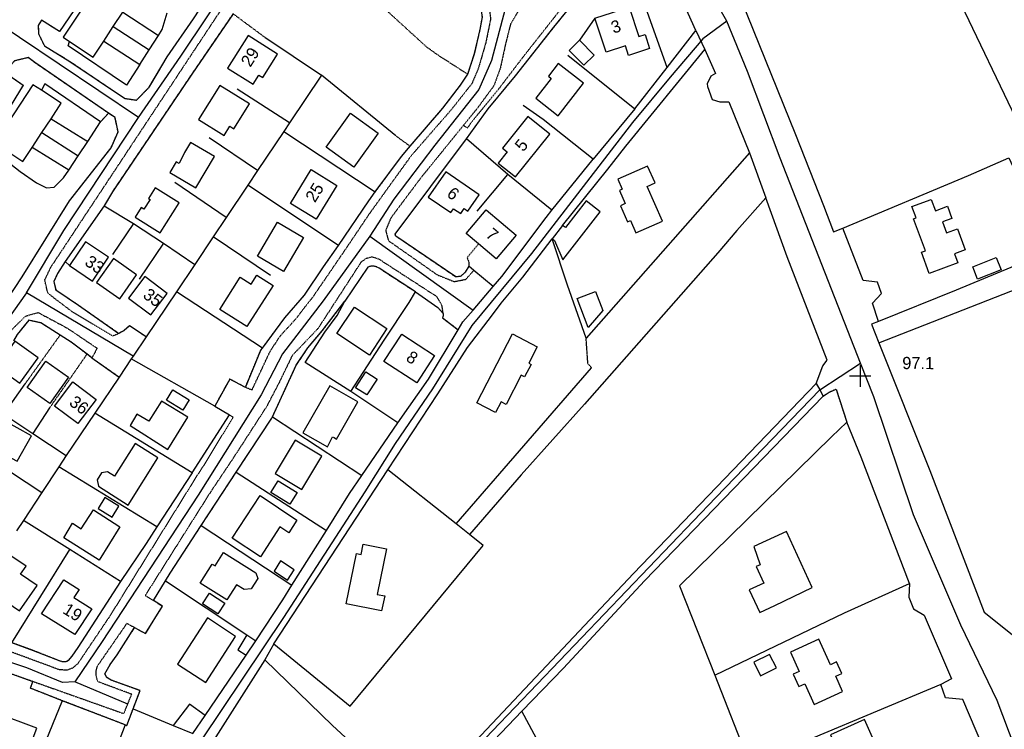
# Model space of a CAD drawing. Header units: metres. Extents: x 611948 to 1225781, y 656699 to 1316021.
# Tile 23 of 169: x 612748 to 613050, y 657316 to 657534. Entities that reach past the tile are written whole.
import ezdxf

# ---------------------------------------------------------------- set-up
doc = ezdxf.new("R2010")
doc.units = ezdxf.units.M
doc.linetypes.add('4696-C$0$PECK', pattern=[0.2, 0.1, -0.1])
for name, color, linetype in [('4696-C$0$BLD_OTL_S', 253, 'Continuous'), ('4696-C$0$GEN_LIN_D', 253, 'Continuous'), ('4696-C$0$GEN_PCK_D', 253, '4696-C$0$PECK'), ('4696-C$0$HT_CTRL', 253, 'Continuous'), ('4696-C$0$ROADS', 253, 'Continuous'), ('4696-C$0$ROADS_CTR', 253, 'Continuous')]:
    doc.layers.add(name, color=color, linetype=linetype)
doc.styles.add('4696-C$0$STANDARD', font='txt')

# ---------------------------------------------------------------- blocks, each defined once
blk = doc.blocks.new('4696-C$0$35', base_point=(150.27109, 306.896499))
for p, q in [((150.27109, 308.539432), (150.27109, 305.253567)), ((151.914023, 306.896499), (148.62816, 306.896499))]:
    blk.add_line(p, q)
blk = doc.blocks.new('4696-C')
at = {"layer": '4696-C$0$BLD_OTL_S', "flags": 128}
for points in [[(612775.39, 657545.063), (612772.952, 657546.677), (612761.076, 657528.758), (612762.998, 657527.484)], [(612924.561, 657534.589), (612935.021, 657538.041), (612938.016, 657528.968), (612939.931, 657529.601), (612941.357, 657525.28), (612934.893, 657523.147), (612933.928, 657526.074), (612928.015, 657524.122), (612924.561, 657534.589)], [(612776.487, 657532.034), (612779.406, 657536.441)], [(612773.53, 657527.569), (612776.487, 657532.034)], [(612822.41, 657516.39), (612826.944, 657523.556), (612817.935, 657529.257), (612811.607, 657519.255), (612819.481, 657514.275), (612821.273, 657517.109), (612822.41, 657516.39)], [(612762.998, 657527.484), (612770.277, 657522.66), (612773.53, 657527.569)], [(612919.746, 657527.799), (612924.267, 657523.285), (612921.124, 657520.138), (612916.603, 657524.652), (612919.746, 657527.799)], [(612906.337, 657510.014), (612913.257, 657504.609), (612921.061, 657514.577), (612913.286, 657520.659), (612910.238, 657516.758), (612911.085, 657516.097), (612906.337, 657510.014)], [(612754.376, 657512.425), (612751.756, 657514.148), (612739.981, 657496.244), (612748.686, 657490.519), (612751.553, 657494.878)], [(612813.554, 657500.629), (612818.33, 657508.29), (612809.24, 657513.957), (612802.66, 657503.402), (612810.538, 657498.491), (612812.342, 657501.384), (612813.554, 657500.629)], [(612757.348, 657503.689), (612760.461, 657508.423), (612754.376, 657512.425)], [(612841.96, 657494.915), (612849.452, 657505.352), (612857.944, 657499.257), (612850.452, 657488.819), (612841.96, 657494.915)], [(612900.075, 657485.803), (612910.663, 657498.948), (612903.932, 657504.36), (612896.12, 657494.656), (612897.596, 657493.468), (612894.826, 657490.026), (612900.075, 657485.803)], [(612754.555, 657499.442), (612757.348, 657503.689)], [(612751.553, 657494.878), (612754.555, 657499.442)], [(612793.909, 657487.187), (612801.897, 657482.471), (612807.547, 657492.042), (612800.187, 657496.387), (612798.373, 657493.315), (612796.761, 657489.929), (612795.847, 657490.469), (612793.909, 657487.187)], [(612830.981, 657477.632), (612837.352, 657488.024), (612845.239, 657483.189), (612838.868, 657472.797), (612830.981, 657477.632)], [(612888.964, 657480.286), (612878.724, 657487.385), (612873.323, 657479.602), (612880.225, 657474.817), (612881.058, 657476.024), (612883.284, 657474.492), (612884.357, 657476.044), (612885.492, 657475.266), (612888.964, 657480.286)], [(612937.15, 657468.582), (612945.325, 657472.228), (612940.588, 657482.813), (612943.062, 657483.923), (612940.733, 657489.137), (612931.614, 657485.064), (612932.955, 657482.068), (612932.054, 657481.657), (612933.874, 657477.608), (612932.353, 657476.924), (612934.559, 657471.973), (612935.464, 657472.372), (612937.15, 657468.582)], [(612783.237, 657473.441), (612790.928, 657468.593), (612796.732, 657477.8), (612789.394, 657482.427), (612787.311, 657479.122), (612787.771, 657478.831), (612785.894, 657475.853), (612785.081, 657476.365), (612783.237, 657473.441)], [(612911.436, 657466.798), (612912.148, 657466.248), (612914.701, 657460.333), (612926.112, 657475.099), (612921.819, 657478.417), (612915.474, 657470.207), (612914.596, 657470.886)], [(613031.403, 657471.981), (613032.649, 657468.621), (613035.953, 657469.846), (613038.361, 657463.35), (613035.058, 657462.126), (613036.077, 657459.376), (613027.329, 657456.123), (613024.927, 657462.615), (613026.134, 657463.064), (613022.487, 657472.899), (613023.284, 657473.195), (613021.995, 657476.666), (613027.937, 657478.872), (613029.226, 657475.401), (613032.892, 657476.761), (613034.27, 657473.044), (613031.403, 657471.981)], [(612888.771, 657465.192), (612884.959, 657468.409), (612891.091, 657475.658), (612900.28, 657467.897), (612894.163, 657460.641), (612888.771, 657465.192)], [(612820.807, 657461.459), (612826.99, 657471.869), (612834.943, 657467.146), (612828.76, 657456.735), (612820.807, 657461.459)], [(612914.596, 657470.886), (612911.436, 657466.798)], [(612763.04, 657458.581), (612770.141, 657453.721), (612775.063, 657461.061), (612767.918, 657465.852), (612763.04, 657458.581)], [(612778.461, 657448.295), (612783.668, 657455.719), (612776.507, 657460.742), (612771.299, 657453.319), (612778.461, 657448.295)], [(613049.413, 657457.21), (613042.174, 657454.341), (613040.682, 657458.104), (613047.922, 657460.973), (613049.413, 657457.21)], [(612788.036, 657443.35), (612793.008, 657449.984), (612786.131, 657455.138), (612781.158, 657448.506), (612788.036, 657443.35)], [(612809.238, 657445.006), (612815.509, 657454.933), (612818.878, 657452.806), (612820.616, 657455.557), (612825.58, 657452.422), (612817.57, 657439.742), (612809.238, 657445.006)], [(612922.425, 657439.504), (612919.073, 657448.419), (612924.762, 657450.558), (612926.97, 657444.686), (612922.425, 657439.504)], [(612855.22, 657431.019), (612845.243, 657437.656), (612850.629, 657445.751), (612860.613, 657439.124), (612855.22, 657431.019)], [(612746.201, 657435.231), (612740.652, 657427.4), (612747.796, 657422.337), (612753.346, 657430.168), (612746.201, 657435.231)], [(612869.77, 657422.446), (612859.698, 657429.009), (612865.164, 657437.403), (612875.248, 657430.831), (612869.77, 657422.446)], [(612895.689, 657416.646), (612893.984, 657413.364), (612888.222, 657416.355), (612899.246, 657437.497), (612906.816, 657433.55), (612904.191, 657428.517), (612904.921, 657428.136), (612902.908, 657424.281), (612901.903, 657424.802), (612897.233, 657415.844), (612895.689, 657416.646)], [(612755.796, 657429.088), (612762.687, 657424.158), (612756.944, 657416.132), (612750.054, 657421.062), (612755.796, 657429.088)], [(612857.576, 657423.598), (612854.414, 657418.736), (612850.973, 657420.974), (612854.136, 657425.836), (612857.576, 657423.598)], [(612764.06, 657422.783), (612771.207, 657417.376), (612765.562, 657409.915), (612758.416, 657415.321), (612764.06, 657422.783)], [(612792.791, 657417.114), (612794.764, 657420.301), (612799.852, 657417.21), (612797.909, 657414.021), (612792.791, 657417.114)], [(612844.354, 657405.602), (612845.1, 657405.172), (612851.689, 657416.602), (612843.085, 657421.563), (612834.761, 657407.125), (612842.302, 657402.777), (612843.86, 657405.852), (612844.354, 657405.602)], [(612793.23, 657402.001), (612799.45, 657411.854), (612791.312, 657416.802), (612787.442, 657410.63), (612783.767, 657412.84), (612781.624, 657409.346), (612793.23, 657402.001)], [(612746.929, 657398.39), (612751.322, 657406.183), (612742.557, 657411.125), (612736.992, 657401.254), (612744.072, 657397.263), (612745.244, 657399.341), (612746.929, 657398.39)], [(612826.215, 657394.547), (612834.437, 657389.701), (612840.584, 657399.916), (612832.407, 657404.836), (612826.215, 657394.547)], [(612771.918, 657390.652), (612781.036, 657384.875), (612790.208, 657399.353), (612783.215, 657403.771), (612776.887, 657393.783), (612774.752, 657395.136), (612772.891, 657394.792), (612771.495, 657392.589), (612771.918, 657390.652)], [(612830.728, 657385.11), (612824.942, 657388.736), (612827.175, 657392.295), (612833.006, 657388.743), (612830.728, 657385.11)], [(612776.112, 657381.169), (612778.15, 657384.53), (612773.902, 657387.168), (612771.854, 657383.79), (612776.112, 657381.169)], [(612821.699, 657368.951), (612813.057, 657374.689), (612821.616, 657387.804), (612832.929, 657380.23), (612830.414, 657376.298), (612827.631, 657378.172), (612821.699, 657368.951)], [(612770.365, 657383.385), (612778.511, 657378.184), (612772.1, 657367.933), (612761.238, 657374.82), (612763.984, 657379.267), (612766.622, 657377.562), (612770.365, 657383.385)], [(612975.185, 657351.813), (612979.85, 657353.954), (612991.348, 657359.534), (612983.456, 657376.733), (612973.434, 657372.135), (612975.335, 657366.484), (612974.123, 657365.928), (612976.463, 657360.827), (612971.991, 657358.775), (612975.185, 657351.813)], [(612848.111, 657354.492), (612851.214, 657369.932), (612852.639, 657369.648), (612853.286, 657372.857), (612860.458, 657371.417), (612857.626, 657357.382), (612859.906, 657356.923), (612858.979, 657352.302), (612848.111, 657354.492)], [(612753.074, 657360.155), (612747.994, 657363.579), (612749.655, 657366.077), (612744.975, 657369.217), (612737.806, 657358.994), (612747.692, 657352.328), (612753.074, 657360.155)], [(612816.704, 657358.892), (612814.336, 657360.383), (612811.386, 657355.697), (612803.16, 657360.876), (612806.845, 657366.729), (612807.757, 657366.155), (612810.381, 657370.323), (612820.314, 657364.069), (612820.894, 657362.298), (612818.897, 657359.126), (612816.704, 657358.892)], [(612830.073, 657361.782), (612832.084, 657364.952), (612827.885, 657367.715), (612825.912, 657364.533), (612830.073, 657361.782)], [(612764.372, 657356.406), (612769.871, 657352.972), (612764.64, 657345.042), (612754.375, 657351.452), (612761.278, 657361.873), (612765.999, 657358.915), (612764.372, 657356.406)], [(612808.657, 657351.38), (612803.945, 657354.489), (612806.054, 657357.822), (612810.771, 657354.741), (612808.657, 657351.38)], [(612814.002, 657344.494), (612805.495, 657350.232), (612796.211, 657335.916), (612804.897, 657330.329), (612814.002, 657344.494)], [(612817.561, 657344.942), (612814.725, 657340.345), (612817.343, 657338.728)], [(612817.561, 657344.942), (612820.263, 657343.149)], [(612817.343, 657338.728), (612820.263, 657343.149)], [(612991.98, 657323.581), (613000.69, 657327.542), (612998.554, 657332.205), (613000.471, 657333.075), (612998.836, 657336.658), (612996.902, 657335.779), (612993.326, 657343.616), (612984.621, 657339.645), (612987.339, 657333.675), (612985.47, 657332.82), (612987.204, 657329.024), (612989.107, 657329.891), (612991.98, 657323.581)], [(612975.464, 657332.378), (612980.31, 657334.817), (612978.231, 657338.955), (612973.388, 657336.512), (612975.464, 657332.378)], [(612804.766, 657320.196), (612799.947, 657323.67), (612794.923, 657317.119)], [(612736.937, 657312.061), (612749.647, 657307.346), (612752.968, 657316.297), (612740.258, 657321.013), (612736.937, 657312.061)], [(612800.968, 657314.616), (612804.766, 657320.196)], [(612794.923, 657317.119), (612800.968, 657314.616)], [(613010.598, 657291.346), (613008.342, 657296.433), (613015.889, 657299.78), (613007.399, 657318.905), (612996.907, 657314.244), (613005.595, 657294.66), (613002.283, 657293.193), (613004.333, 657288.57), (613010.598, 657291.346)]]:
    blk.add_lwpolyline(points, dxfattribs=at)
at = {"layer": '4696-C$0$GEN_LIN_D', "flags": 128}
for points in [[(613011.795, 657434.8), (613075.975, 657459.904), (613058.808, 657493.617), (613032.273, 657549.021), (613017.133, 657581.196)], [(612962.847, 657554.927), (612967.558, 657545.122), (612986.221, 657498.843), (612994.835, 657477.027), (612997.842, 657468.888), (613000.725, 657470.078)], [(612946.698, 657519.475), (612935.08, 657552.295)], [(612955.542, 657530.855), (612951.393, 657540.186)], [(612779.406, 657536.441), (612790.338, 657529.324)], [(612790.338, 657529.324), (612791.468, 657531.102), (612793.075, 657536.208)], [(612776.487, 657532.034), (612787.492, 657524.849)], [(612924.561, 657534.589), (612919.746, 657527.799)], [(612787.492, 657524.849), (612790.338, 657529.324)], [(612823.06, 657528.734), (612840.466, 657517.109)], [(612946.698, 657519.475), (612955.542, 657530.855)], [(612784.671, 657520.415), (612780.57, 657513.966), (612762.569, 657526.092), (612762.998, 657527.484)], [(612773.53, 657527.569), (612784.671, 657520.415)], [(612784.671, 657520.415), (612787.492, 657524.849)], [(612914.596, 657470.886), (612928.549, 657488.2), (612934.074, 657495.266), (612958.353, 657524.959)], [(612916.202, 657523.259), (612936.8, 657506.737)], [(612958.353, 657524.959), (612961.651, 657517.581), (612960.193, 657516.741), (612959.061, 657514.464), (612959.151, 657513.556), (612960.531, 657509.621), (612962.952, 657508.87), (612965.666, 657508.882), (612972.092, 657493.232)], [(612840.466, 657517.109), (612830.657, 657502.435)], [(612863.308, 657498.465), (612840.466, 657517.109)], [(612936.8, 657506.737), (612946.698, 657519.475)], [(612772.576, 657502.687), (612755.479, 657514.373), (612754.376, 657512.425)], [(612830.657, 657502.435), (612814.593, 657512.768)], [(612923.988, 657491.274), (612908.626, 657503.437), (612902.481, 657507.707)], [(612725.737, 657420.642), (612748.445, 657455.079), (612763.051, 657478.452), (612775.794, 657494.782), (612777.954, 657499.673), (612777.011, 657504.03), (612775.035, 657505.395)], [(612772.576, 657502.687), (612775.035, 657505.395)], [(612936.8, 657506.737), (612923.988, 657491.274)], [(612757.348, 657503.689), (612768.612, 657496.698)], [(612768.612, 657496.698), (612772.576, 657502.687)], [(612768.612, 657496.698), (612772.576, 657502.687)], [(612830.657, 657502.435), (612828.873, 657499.766)], [(612754.555, 657499.442), (612765.701, 657492.3)], [(612828.873, 657499.766), (612820.854, 657487.77)], [(612828.873, 657499.766), (612857.013, 657481.173)], [(612765.701, 657492.3), (612768.612, 657496.698)], [(612765.701, 657492.3), (612768.612, 657496.698)], [(612820.854, 657487.77), (612805.967, 657497.795)], [(612863.126, 657468.19), (612885.027, 657497.492)], [(612897.724, 657486.487), (612885.027, 657497.492)], [(612762.79, 657487.902), (612751.553, 657494.878)], [(612762.79, 657487.902), (612765.701, 657492.3)], [(612762.79, 657487.902), (612765.701, 657492.3)], [(612972.092, 657493.232), (612921.828, 657436.246)], [(612972.092, 657493.232), (612977.072, 657479.312)], [(612717.274, 657478.794), (612719.257, 657477.321), (612723.623, 657475.81), (612725.724, 657477.022), (612733.216, 657488.383), (612743.531, 657490.81), (612747.876, 657487.488), (612752.867, 657483.939), (612755.952, 657482.441), (612758.327, 657482.669), (612761.202, 657485.505), (612762.79, 657487.902)], [(612717.274, 657478.794), (612719.257, 657477.321), (612723.623, 657475.81), (612725.724, 657477.022), (612733.216, 657488.383), (612743.531, 657490.81), (612747.876, 657487.488), (612752.867, 657483.939), (612755.952, 657482.441), (612758.327, 657482.669), (612761.202, 657485.505), (612762.79, 657487.902)], [(612911.333, 657475.555), (612923.988, 657491.274)], [(613000.725, 657470.078), (613039.412, 657486.205), (613051.788, 657491.611), (613065.022, 657463.135), (613035.559, 657450.978), (613011.669, 657441.343)], [(612820.854, 657487.77), (612817.849, 657483.274)], [(612888.327, 657475.26), (612897.724, 657486.487)], [(612911.333, 657475.555), (612897.724, 657486.487)], [(612811.175, 657473.291), (612795.378, 657484.05)], [(612817.849, 657483.274), (612811.175, 657473.291)], [(612845.684, 657464.683), (612817.849, 657483.274)], [(612977.072, 657479.312), (612968.171, 657469.29), (612962.32, 657462.439), (612921.292, 657415.905), (612901.877, 657394.14), (612885.971, 657375.84)], [(612992.545, 657422.306), (612994.57, 657427.669), (612995.938, 657429.418), (612983.623, 657461.212), (612977.072, 657479.312)], [(612773.646, 657476.859), (612761.741, 657459.796)], [(612773.646, 657476.859), (612782.718, 657471.504)], [(612893.304, 657452.084), (612895.942, 657455.157), (612909.516, 657473.299), (612911.333, 657475.555)], [(612782.718, 657471.504), (612776.199, 657461.9)], [(612782.718, 657471.504), (612791.87, 657465.383)], [(612811.175, 657473.291), (612807.196, 657467.34)], [(613011.669, 657441.343), (613009.847, 657446.992), (613012.635, 657449.937), (613011.443, 657453.421), (613007.035, 657453.924), (613000.725, 657470.078)], [(612791.87, 657465.383), (612784.462, 657454.372)], [(612791.87, 657465.383), (612801.527, 657458.86)], [(612807.196, 657467.34), (612801.527, 657458.86)], [(612824.842, 657455.467), (612807.196, 657467.34)], [(612860.928, 657395.738), (612876.232, 657419.051), (612885.378, 657433.381), (612893.045, 657443.383), (612895.682, 657446.938), (612902.386, 657454.976), (612911.436, 657466.798)], [(612921.828, 657436.246), (612916.148, 657452.527), (612911.436, 657466.798)], [(612761.741, 657459.796), (612763.04, 657458.581)], [(612801.527, 657458.86), (612795.886, 657450.421)], [(612795.886, 657450.421), (612786.579, 657436.579)], [(612822.307, 657433.167), (612795.886, 657450.421)], [(612849.467, 657419.749), (612859.712, 657435.581), (612867.446, 657447.13), (612869.397, 657450.404)], [(612887.074, 657444.825), (612893.304, 657452.084)], [(612849.467, 657419.749), (612835.518, 657428.75), (612841.518, 657438.031), (612845.26, 657443.218), (612847.702, 657447.598)], [(612882.508, 657438.774), (612883.969, 657441.208), (612887.074, 657444.825)], [(613011.669, 657441.343), (613009.528, 657440.48), (613011.795, 657434.8)], [(612863.909, 657410.21), (612873.389, 657423.582), (612882.508, 657438.774)], [(612786.579, 657436.579), (612782.6, 657430.661)], [(613011.795, 657434.8), (613027.473, 657395.524), (613044.185, 657351.913), (613056.924, 657341.802)], [(612782.031, 657429.814), (612778.289, 657424.25)], [(612782.6, 657430.661), (612782.031, 657429.814)], [(612807.672, 657415.293), (612782.031, 657429.814)], [(612881.928, 657379.052), (612923.524, 657427.072)], [(612778.289, 657424.25), (612770.836, 657413.165)], [(612742.869, 657412.806), (612749.393, 657422.154)], [(612863.909, 657410.21), (612849.467, 657419.749)], [(612869.441, 657292.812), (612936.383, 657363.783), (612992.545, 657422.306)], [(612992.545, 657422.306), (612993.652, 657420.265)], [(612993.652, 657420.265), (612994.684, 657418.364)], [(612994.684, 657418.364), (612939.778, 657361.579), (612914.848, 657334.758), (612902.102, 657321.437)], [(612756.927, 657414.754), (612751.764, 657406.912)], [(612807.672, 657415.293), (612812.158, 657412.589)], [(612742.869, 657412.806), (612751.764, 657406.912)], [(612770.836, 657413.165), (612762.04, 657400.08)], [(612800.711, 657394.738), (612770.836, 657413.165)], [(612800.711, 657394.738), (612812.158, 657412.589)], [(612825.417, 657412.029), (612852.867, 657393.961)], [(612852.867, 657393.961), (612863.909, 657410.21)], [(613001.964, 657410.384), (612997.242, 657405.851), (612950.564, 657360.079), (612961.389, 657332.57)], [(613021.255, 657360.72), (613006.405, 657399.6), (613001.964, 657410.384)], [(612751.764, 657406.912), (612762.04, 657400.08)], [(612762.04, 657400.08), (612759.778, 657396.665)], [(612740.011, 657398.253), (612754.534, 657388.749)], [(612759.778, 657396.665), (612754.534, 657388.749)], [(612789.859, 657378.153), (612759.778, 657396.665)], [(612825.881, 657342.177), (612860.928, 657395.738)], [(612881.928, 657379.052), (612860.928, 657395.738)], [(612800.711, 657394.738), (612789.859, 657378.153)], [(612814.293, 657395.019), (612841.988, 657377.089)], [(612841.988, 657377.089), (612849.132, 657388.464), (612852.867, 657393.961)], [(612754.534, 657388.749), (612748.839, 657380.154)], [(612748.839, 657380.154), (612746.698, 657376.922)], [(612763.113, 657371.192), (612748.839, 657380.154)], [(612789.859, 657378.153), (612786.555, 657373.048), (612778.74, 657361.381)], [(612803.483, 657378.542), (612831.404, 657360.236)], [(612885.971, 657375.84), (612881.928, 657379.052)], [(612825.881, 657342.177), (612849.339, 657323.076), (612890.231, 657372.458), (612885.971, 657375.84)], [(612831.404, 657360.236), (612841.988, 657377.089)], [(612745.325, 657342.533), (612763.113, 657371.192)], [(612778.74, 657361.381), (612763.113, 657371.192)], [(612778.74, 657361.381), (612765.541, 657341.108), (612763.719, 657338.408), (612762.664, 657337.099)], [(612792.518, 657361.564), (612817.561, 657344.942)], [(612820.263, 657343.149), (612828.597, 657355.767), (612831.404, 657360.236)], [(612961.389, 657332.57), (613001.233, 657351.771), (613021.255, 657360.72)], [(613021.255, 657360.72), (613021.076, 657356.594), (613022.467, 657352.917), (613025.741, 657350.966), (613034.198, 657331.482), (613030.888, 657329.73)], [(612825.881, 657342.177), (612823.119, 657337.308)], [(612804.766, 657320.196), (612817.343, 657338.728)], [(612823.119, 657337.308), (612791.689, 657287.983), (612783.347, 657275.879)], [(612823.119, 657337.308), (612843.913, 657317.11), (612855.709, 657306.136), (612869.441, 657292.812)], [(612961.389, 657332.57), (612972.186, 657305.135)], [(613030.888, 657329.73), (612972.186, 657305.135)], [(613045.87, 657305.829), (613037.661, 657325.045), (613032.257, 657325.538), (613030.888, 657329.73)], [(612760.774, 657324.714), (612747.913, 657293.285), (612746.708, 657290.119)], [(612782.593, 657322.224), (612794.923, 657317.119)], [(612902.102, 657321.437), (612878.603, 657296.876)], [(612966.078, 657200.582), (612925.016, 657278.627), (612902.102, 657321.437)], [(612780.164, 657317.272), (612766.892, 657282.609)]]:
    blk.add_lwpolyline(points, dxfattribs=at)
at = {"layer": '4696-C$0$GEN_PCK_D', "flags": 128}
for points in [[(612735.394, 657536.872), (612737.72, 657540.576), (612741.633, 657537.923), (612742.535, 657539.532), (612742.116, 657541.373), (612737.986, 657543.912), (612746.681, 657557.493), (612751.18, 657554.777), (612755.368, 657560.879), (612766.743, 657552.654), (612764.667, 657550.126), (612763.018, 657548.264), (612768.977, 657543.855), (612759.967, 657530.47), (612754.445, 657534.027), (612753.414, 657532.397), (612753.518, 657529.817), (612755.291, 657526.062), (612763.178, 657521.305), (612779.956, 657509.962), (612783.591, 657509.408), (612787.544, 657513.362), (612793.005, 657522.69), (612801.114, 657534.393), (612815.364, 657556.278), (612820.174, 657563.215), (612824.635, 657567.472), (612825.456, 657569.519), (612825.359, 657570.762), (612823.308, 657572.963)], [(612822.157, 657554.816), (612824.666, 657558.286), (612830.185, 657563.643), (612836.731, 657566.933), (612844.131, 657568.573), (612849.335, 657568.305), (612853.776, 657567.693), (612858.286, 657565.361), (612864.565, 657560.464), (612873.997, 657552.423), (612878.177, 657549.152), (612883.273, 657544.892), (612890.703, 657541.041), (612891.878, 657538.904), (612892.476, 657534.375), (612890.968, 657526.989), (612888.699, 657519.148), (612886.701, 657514.461), (612880.228, 657506.286), (612868.009, 657492.255), (612855.202, 657474.478), (612847.402, 657462.874), (612837.712, 657448.707), (612835.226, 657445.602), (612832.673, 657442.205), (612827.704, 657436.785), (612824.661, 657432.17), (612819.047, 657420.258), (612817.091, 657421.064)], [(612885.438, 657517.367), (612887.57, 657523.721), (612889.243, 657531.093), (612889.94, 657534.877), (612889.719, 657536.886), (612888.512, 657538.84), (612885.183, 657540.608), (612879.383, 657544.398), (612876.856, 657546.4), (612868.653, 657553.366), (612862.168, 657558.461), (612858.28, 657561.774), (612854.554, 657564.285), (612850.376, 657565.505), (612845.648, 657565.819), (612840.901, 657565.144), (612836.05, 657563.241), (612830.241, 657559.672), (612826.974, 657556.279), (612826.441, 657555.618)], [(612885.438, 657517.367), (612876.534, 657523.076), (612872.934, 657525.629), (612861.288, 657536.257), (612857.806, 657538.75), (612853.871, 657541.071), (612846.149, 657545.019), (612838.434, 657548.406), (612835.086, 657550.219), (612826.441, 657555.618)], [(612885.027, 657497.492), (612891.681, 657506.751), (612900.075, 657516.848), (612911.946, 657531.861), (612918.189, 657539.575), (612925.379, 657546.592), (612932.473, 657551.87), (612934.813, 657553.034)], [(612916.165, 657541.428), (612913.561, 657536.785), (612902.371, 657522.59), (612894.617, 657512.414), (612886.709, 657502.783), (612885.3, 657500.798), (612884.128, 657501.656)], [(612916.165, 657541.428), (612914.129, 657539.608), (612911.798, 657538.978), (612900.966, 657536.833), (612898.64, 657532.964), (612897.074, 657526.749), (612895.474, 657519.341), (612893.49, 657513.849), (612888.423, 657506.945), (612884.128, 657501.656)], [(612778.203, 657437.673), (612777.632, 657437.362), (612776.269, 657436.842), (612763.79, 657444.368), (612758.257, 657448.547), (612756.342, 657450.104), (612755.425, 657454.077), (612757.238, 657457.936), (612810.362, 657538.301)], [(612775.035, 657505.395), (612752.367, 657520.937), (612750.343, 657522.491), (612746.134, 657521.478), (612743.051, 657517.979), (612748.782, 657514.006), (612741.038, 657501.413), (612735.727, 657504.48), (612731.565, 657500.008), (612720.929, 657505.867), (612723.737, 657513.26), (612718.777, 657516.131), (612726.403, 657528.191), (612730.841, 657524.852), (612733.374, 657525.43), (612730.043, 657528.351), (612735.394, 657536.872)], [(612813.315, 657535.996), (612800.614, 657517.434), (612776.218, 657481.246), (612773.646, 657476.859)], [(612813.315, 657535.996), (612823.06, 657528.734)], [(612867.731, 657495.237), (612877.8, 657506.936), (612883.231, 657514.03), (612885.438, 657517.367)], [(612710.712, 657479.689), (612717.789, 657475.007), (612712.675, 657466.692), (612709.546, 657468.516), (612707.452, 657468.64), (612705.862, 657468.061), (612704.212, 657466.435), (612701.143, 657462.16), (612692.85, 657449.114), (612698.117, 657445.756), (612691.974, 657436.387), (612686.732, 657439.449), (612674.354, 657419.141), (612670.916, 657412.155), (612669.813, 657408.416), (612669.942, 657404.184), (612670.663, 657401.786), (612672.041, 657399.52), (612692.407, 657382.638), (612697.717, 657382.518), (612701.789, 657383.051), (612725.737, 657420.642), (612748.445, 657455.079), (612763.051, 657478.452), (612775.794, 657494.782), (612777.954, 657499.673), (612777.011, 657504.03), (612775.035, 657505.395)], [(612772.576, 657502.687), (612775.035, 657505.395)], [(612884.128, 657501.656), (612871.052, 657485.55), (612861.839, 657473.222), (612860.21, 657469.366), (612861.037, 657466.197), (612876.024, 657455.716), (612881.281, 657453.6), (612884.856, 657454.29), (612887.294, 657457.044)], [(612863.308, 657498.465), (612867.731, 657495.237)], [(612857.013, 657481.173), (612865.047, 657492.089), (612867.731, 657495.237)], [(612845.684, 657464.683), (612855.035, 657478.484), (612857.013, 657481.173)], [(612885.76, 657458.309), (612884.647, 657456.458), (612883.302, 657455.223), (612881.743, 657455.033), (612863.298, 657467.588), (612863.126, 657468.19)], [(612888.771, 657465.192), (612885.229, 657460.954), (612885.812, 657459.507), (612885.76, 657458.309)], [(612822.307, 657433.167), (612829.189, 657442.469), (612835.227, 657449.447), (612841.122, 657458.143), (612845.684, 657464.683)], [(612761.741, 657459.796), (612759.359, 657456.053), (612758.215, 657453.634), (612758.775, 657451.081), (612765.783, 657446.344), (612778.203, 657437.673)], [(612877.896, 657443.836), (612877.492, 657446.436), (612875.922, 657448.959), (612858.206, 657460.448), (612856.042, 657461.188), (612854.08, 657460.627), (612852.611, 657459.528), (612839.391, 657439.141), (612831.493, 657430.865), (612827.388, 657422.386), (612823.643, 657415.214), (612813.362, 657399.315), (612806.311, 657388.786), (612786.314, 657357.093), (612788.806, 657355.503)], [(612869.397, 657450.404), (612860.852, 657455.941), (612858.217, 657457.735), (612857.332, 657458.161), (612856.692, 657458.318), (612855.661, 657458.363), (612854.742, 657458.015), (612847.702, 657447.598)], [(612887.294, 657457.044), (612885.76, 657458.309)], [(612893.304, 657452.084), (612887.294, 657457.044)], [(612869.397, 657450.404), (612876.292, 657445.584), (612877.896, 657443.836)], [(612825.417, 657412.029), (612832.74, 657427.868), (612836.3, 657433.207), (612840.74, 657438.489), (612847.702, 657447.598)], [(612654.409, 657282.499), (612661.202, 657280.486), (612658.106, 657276.712), (612654.168, 657276.839), (612648.122, 657279.105), (612630.553, 657287.651), (612627.057, 657290.588), (612626.399, 657293.449), (612630.209, 657300.129), (612640.41, 657321.206), (612642.43, 657321.884), (612646.15, 657321.607), (612651.222, 657318.627), (612657.712, 657315.106), (612663.256, 657315.229), (612667.286, 657317.026), (612671.042, 657319.768), (612680.53, 657335.03), (612711.286, 657386.257), (612726.851, 657411.223), (612745.438, 657438.956), (612749.572, 657443.024), (612753.395, 657444.084), (612762.308, 657439.31), (612771.503, 657433.113), (612769.912, 657430.118)], [(612877.896, 657443.836), (612877.936, 657443.074), (612877.686, 657442.474), (612882.508, 657438.774)], [(612760.157, 657437.156), (612754.261, 657440.879), (612750.474, 657441.724), (612746.933, 657437.3), (612745.835, 657435.339)], [(612786.579, 657436.579), (612781.517, 657440.016), (612779.824, 657438.556), (612778.203, 657437.673)], [(612749.393, 657422.154), (612760.157, 657437.156)], [(612768.415, 657431.272), (612763.56, 657435.014), (612760.157, 657437.156)], [(612923.524, 657427.072), (612922.374, 657428.373), (612921.828, 657436.246)], [(612817.091, 657421.064), (612821.8, 657432.482), (612822.307, 657433.167)], [(612756.927, 657414.754), (612768.415, 657431.272)], [(612769.912, 657430.118), (612768.415, 657431.272)], [(612769.912, 657430.118), (612778.289, 657424.25)], [(612817.091, 657421.064), (612812.262, 657423.64), (612807.672, 657415.293)], [(612994.684, 657418.364), (612996.545, 657419.574), (612998.652, 657420.517), (613001.964, 657410.384)], [(612812.158, 657412.589), (612813.314, 657411.892), (612804.078, 657396.757), (612802.169, 657393.839), (612775.438, 657350.757), (612765.558, 657336.077), (612763.999, 657334.738), (612762.246, 657334.077), (612759.884, 657334.225), (612735.561, 657343.208)], [(612814.293, 657395.019), (612825.211, 657411.583), (612825.417, 657412.029)], [(612803.483, 657378.542), (612814.293, 657395.019)], [(612792.518, 657361.564), (612793.964, 657363.972), (612803.483, 657378.542)], [(612788.806, 657355.503), (612792.518, 657361.564)], [(612783.055, 657347.201), (612786.399, 657345.338), (612791.58, 657353.734), (612788.806, 657355.503)], [(612780.925, 657323.665), (612782.146, 657326.672), (612771.7, 657330.569), (612771.164, 657332.533), (612771.269, 657333.957), (612771.601, 657335.325), (612780.701, 657348.512), (612783.055, 657347.201)], [(612782.593, 657322.224), (612784.7, 657327.806), (612775.87, 657331.021), (612774.458, 657331.83), (612773.875, 657332.99), (612775.533, 657335.808), (612777.629, 657338.841), (612783.055, 657347.201)], [(612762.664, 657337.099), (612762.202, 657336.724), (612760.971, 657336.622), (612759.908, 657336.955), (612751.984, 657340.093), (612745.325, 657342.533)], [(612735.215, 657325.804), (612735.661, 657326.778), (612736.87, 657330.502), (612738.029, 657332.682), (612739.058, 657333.735), (612740.622, 657334.61), (612751.798, 657330.647)], [(612760.774, 657324.714), (612751.021, 657328.528), (612751.798, 657330.647)], [(612751.798, 657330.647), (612779.737, 657320.741), (612780.925, 657323.665)], [(612780.164, 657317.272), (612760.774, 657324.714)], [(612780.164, 657317.272), (612780.653, 657317.081), (612782.593, 657322.224)]]:
    blk.add_lwpolyline(points, dxfattribs=at)
at = {"layer": '4696-C$0$ROADS', "flags": 128}
for points in [[(612746.681, 657557.493), (612751.18, 657554.777), (612755.368, 657560.879), (612766.743, 657552.654), (612764.667, 657550.126), (612763.018, 657548.264), (612768.977, 657543.855), (612759.967, 657530.47), (612754.445, 657534.027), (612753.414, 657532.397), (612753.518, 657529.817), (612755.291, 657526.062), (612763.178, 657521.305), (612779.956, 657509.962), (612783.591, 657509.408), (612787.544, 657513.362), (612793.005, 657522.69), (612801.114, 657534.393), (612815.364, 657556.278), (612820.174, 657563.215), (612824.635, 657567.472), (612825.456, 657569.519), (612825.359, 657570.762), (612823.308, 657572.963)], [(612885.438, 657517.367), (612887.57, 657523.721), (612889.243, 657531.093), (612889.94, 657534.877), (612889.719, 657536.886), (612888.512, 657538.84), (612885.183, 657540.608), (612879.383, 657544.398), (612876.856, 657546.4), (612868.653, 657553.366), (612862.168, 657558.461), (612858.28, 657561.774), (612854.554, 657564.285), (612850.376, 657565.505), (612845.648, 657565.819), (612840.901, 657565.144), (612836.05, 657563.241), (612830.241, 657559.672), (612826.974, 657556.279), (612826.441, 657555.618)], [(612885.027, 657497.492), (612891.681, 657506.751), (612900.075, 657516.848), (612911.946, 657531.861), (612918.189, 657539.575), (612925.379, 657546.592), (612932.473, 657551.87), (612934.813, 657553.034)], [(612962.847, 657554.927), (612967.558, 657545.122), (612986.221, 657498.843), (612994.835, 657477.027), (612997.842, 657468.888), (613000.725, 657470.078)], [(612955.542, 657530.855), (612951.393, 657540.186)], [(612775.035, 657505.395), (612752.367, 657520.937), (612750.343, 657522.491), (612746.134, 657521.478), (612743.051, 657517.979), (612748.782, 657514.006), (612741.038, 657501.413), (612735.727, 657504.48), (612731.565, 657500.008), (612720.929, 657505.867), (612723.737, 657513.26), (612718.777, 657516.131), (612726.403, 657528.191), (612730.841, 657524.852), (612733.374, 657525.43), (612730.043, 657528.351), (612735.394, 657536.872)], [(612813.315, 657535.996), (612800.614, 657517.434), (612776.218, 657481.246), (612773.646, 657476.859)], [(612946.698, 657519.475), (612955.542, 657530.855)], [(612955.542, 657530.855), (612958.353, 657524.959)], [(612955.542, 657530.855), (612958.353, 657524.959)], [(612914.596, 657470.886), (612928.549, 657488.2), (612934.074, 657495.266), (612958.353, 657524.959)], [(612958.353, 657524.959), (612961.651, 657517.581), (612960.193, 657516.741), (612959.061, 657514.464), (612959.151, 657513.556), (612960.531, 657509.621), (612962.952, 657508.87), (612965.666, 657508.882), (612972.092, 657493.232)], [(612867.731, 657495.237), (612877.8, 657506.936), (612883.231, 657514.03), (612885.438, 657517.367)], [(612936.8, 657506.737), (612946.698, 657519.475)], [(612725.737, 657420.642), (612748.445, 657455.079), (612763.051, 657478.452), (612775.794, 657494.782), (612777.954, 657499.673), (612777.011, 657504.03), (612775.035, 657505.395)], [(612936.8, 657506.737), (612923.988, 657491.274)], [(612863.126, 657468.19), (612885.027, 657497.492)], [(612857.013, 657481.173), (612865.047, 657492.089), (612867.731, 657495.237)], [(612972.092, 657493.232), (612977.072, 657479.312)], [(612911.333, 657475.555), (612923.988, 657491.274)], [(612845.684, 657464.683), (612855.035, 657478.484), (612857.013, 657481.173)], [(612992.545, 657422.306), (612994.57, 657427.669), (612995.938, 657429.418), (612983.623, 657461.212), (612977.072, 657479.312)], [(612773.646, 657476.859), (612761.741, 657459.796)], [(612893.304, 657452.084), (612895.942, 657455.157), (612909.516, 657473.299), (612911.333, 657475.555)], [(612885.76, 657458.309), (612884.647, 657456.458), (612883.302, 657455.223), (612881.743, 657455.033), (612863.298, 657467.588), (612863.126, 657468.19)], [(612914.596, 657470.886), (612911.436, 657466.798)], [(613011.669, 657441.343), (613009.847, 657446.992), (613012.635, 657449.937), (613011.443, 657453.421), (613007.035, 657453.924), (613000.725, 657470.078)], [(612860.928, 657395.738), (612876.232, 657419.051), (612885.378, 657433.381), (612893.045, 657443.383), (612895.682, 657446.938), (612902.386, 657454.976), (612911.436, 657466.798)], [(612822.307, 657433.167), (612829.189, 657442.469), (612835.227, 657449.447), (612841.122, 657458.143), (612845.684, 657464.683)], [(612761.741, 657459.796), (612759.359, 657456.053), (612758.215, 657453.634), (612758.775, 657451.081), (612765.783, 657446.344), (612778.203, 657437.673)], [(612869.397, 657450.404), (612860.852, 657455.941), (612858.217, 657457.735), (612857.332, 657458.161), (612856.692, 657458.318), (612855.661, 657458.363), (612854.742, 657458.015), (612847.702, 657447.598)], [(612887.294, 657457.044), (612885.76, 657458.309)], [(612893.304, 657452.084), (612887.294, 657457.044)], [(612869.397, 657450.404), (612876.292, 657445.584), (612877.896, 657443.836)], [(612887.074, 657444.825), (612893.304, 657452.084)], [(612887.074, 657444.825), (612893.304, 657452.084)], [(612825.417, 657412.029), (612832.74, 657427.868), (612836.3, 657433.207), (612840.74, 657438.489), (612847.702, 657447.598)], [(612877.896, 657443.836), (612877.936, 657443.074), (612877.686, 657442.474), (612882.508, 657438.774)], [(612882.508, 657438.774), (612883.969, 657441.208), (612887.074, 657444.825)], [(612882.508, 657438.774), (612883.969, 657441.208), (612887.074, 657444.825)], [(612760.157, 657437.156), (612754.261, 657440.879), (612750.474, 657441.724), (612746.933, 657437.3), (612745.835, 657435.339)], [(613011.669, 657441.343), (613009.528, 657440.48), (613011.795, 657434.8)], [(612786.579, 657436.579), (612781.517, 657440.016), (612779.824, 657438.556), (612778.203, 657437.673)], [(612863.909, 657410.21), (612873.389, 657423.582), (612882.508, 657438.774)], [(612768.415, 657431.272), (612763.56, 657435.014), (612760.157, 657437.156)], [(612786.579, 657436.579), (612782.6, 657430.661)], [(613011.795, 657434.8), (613027.473, 657395.524), (613044.185, 657351.913), (613056.924, 657341.802)], [(612817.091, 657421.064), (612821.8, 657432.482), (612822.307, 657433.167)], [(612769.912, 657430.118), (612768.415, 657431.272)], [(612769.912, 657430.118), (612778.289, 657424.25)], [(612782.031, 657429.814), (612778.289, 657424.25)], [(612782.6, 657430.661), (612782.031, 657429.814)], [(612817.091, 657421.064), (612812.262, 657423.64), (612807.672, 657415.293)], [(612869.441, 657292.812), (612936.383, 657363.783), (612992.545, 657422.306)], [(612992.545, 657422.306), (612993.652, 657420.265)], [(612992.545, 657422.306), (612993.652, 657420.265)], [(612993.652, 657420.265), (612994.684, 657418.364)], [(612993.652, 657420.265), (612994.684, 657418.364)], [(612994.684, 657418.364), (612996.545, 657419.574), (612998.652, 657420.517), (613001.964, 657410.384)], [(612994.684, 657418.364), (612939.778, 657361.579), (612914.848, 657334.758), (612902.102, 657321.437)], [(612807.672, 657415.293), (612812.158, 657412.589)], [(612800.711, 657394.738), (612812.158, 657412.589)], [(612814.293, 657395.019), (612825.211, 657411.583), (612825.417, 657412.029)], [(612852.867, 657393.961), (612863.909, 657410.21)], [(613021.255, 657360.72), (613006.405, 657399.6), (613001.964, 657410.384)], [(612825.881, 657342.177), (612860.928, 657395.738)], [(612800.711, 657394.738), (612789.859, 657378.153)], [(612803.483, 657378.542), (612814.293, 657395.019)], [(612841.988, 657377.089), (612849.132, 657388.464), (612852.867, 657393.961)], [(612789.859, 657378.153), (612786.555, 657373.048), (612778.74, 657361.381)], [(612792.518, 657361.564), (612793.964, 657363.972), (612803.483, 657378.542)], [(612831.404, 657360.236), (612841.988, 657377.089)], [(612778.74, 657361.381), (612765.541, 657341.108), (612763.719, 657338.408), (612762.664, 657337.099)], [(612788.806, 657355.503), (612792.518, 657361.564)], [(612820.263, 657343.149), (612828.597, 657355.767), (612831.404, 657360.236)], [(613021.255, 657360.72), (613021.076, 657356.594), (613022.467, 657352.917), (613025.741, 657350.966), (613034.198, 657331.482), (613030.888, 657329.73)], [(612783.055, 657347.201), (612786.399, 657345.338), (612791.58, 657353.734), (612788.806, 657355.503)], [(612782.593, 657322.224), (612784.7, 657327.806), (612775.87, 657331.021), (612774.458, 657331.83), (612773.875, 657332.99), (612775.533, 657335.808), (612777.629, 657338.841), (612783.055, 657347.201)], [(612762.664, 657337.099), (612762.202, 657336.724), (612760.971, 657336.622), (612759.908, 657336.955), (612751.984, 657340.093), (612745.325, 657342.533)], [(612817.343, 657338.728), (612820.263, 657343.149)], [(612825.881, 657342.177), (612823.119, 657337.308)], [(612804.766, 657320.196), (612817.343, 657338.728)], [(612823.119, 657337.308), (612791.689, 657287.983), (612783.347, 657275.879)], [(612735.215, 657325.804), (612735.661, 657326.778), (612736.87, 657330.502), (612738.029, 657332.682), (612739.058, 657333.735), (612740.622, 657334.61), (612751.798, 657330.647)], [(612760.774, 657324.714), (612751.021, 657328.528), (612751.798, 657330.647)], [(613045.87, 657305.829), (613037.661, 657325.045), (613032.257, 657325.538), (613030.888, 657329.73)], [(612780.164, 657317.272), (612760.774, 657324.714)], [(612780.164, 657317.272), (612780.653, 657317.081), (612782.593, 657322.224)], [(612800.968, 657314.616), (612804.766, 657320.196)], [(612902.102, 657321.437), (612878.603, 657296.876)]]:
    blk.add_lwpolyline(points, dxfattribs=at)
at = {"layer": '4696-C$0$ROADS_CTR', "flags": 128}
for points in [[(612784.276, 657504.073), (612797.227, 657522.969), (612814.014, 657548.196), (612822.573, 657561.225), (612830.884, 657568.24)], [(612965.058, 657533.717), (612947.051, 657565.253)], [(612897.829, 657541.046), (612892.759, 657521.567), (612888.825, 657512.707), (612875.346, 657495.576), (612862.738, 657478.902), (612855.3, 657467.597)], [(612784.276, 657504.073), (612735.394, 657536.872)], [(612965.058, 657533.717), (612957.699, 657528.268), (612947.684, 657516.519), (612936.117, 657502.57), (612905.039, 657462.273), (612886.693, 657440.123), (612874.6, 657420.645), (612863.174, 657403.785), (612853.841, 657388.927), (612828.85, 657350.329), (612797.3, 657303.381), (612783.929, 657282.783), (612779.923, 657277.466)], [(613006.217, 657428.501), (612981.507, 657491.518), (612971.457, 657518.167), (612965.058, 657533.717)], [(612749.799, 657450.178), (612761.262, 657469.356), (612784.276, 657504.073)], [(612855.3, 657467.597), (612841.031, 657447.706), (612828.525, 657431.362), (612821.917, 657418.755), (612802.588, 657387.876), (612773.1, 657342.888), (612764.657, 657330.472)], [(612855.3, 657467.597), (612887.074, 657444.825)], [(612749.799, 657450.178), (612738.26, 657433.981), (612710.654, 657390.429), (612700.498, 657373.622)], [(612782.6, 657430.661), (612749.799, 657450.178)], [(612993.652, 657420.265), (613006.217, 657428.501)], [(613166.181, 657043.509), (613157.425, 657069.454), (613148.363, 657099.574), (613138.16, 657120.012), (613126.659, 657141.473), (613114.368, 657165.065), (613101.876, 657193.717), (613094.877, 657206.7), (613077.454, 657248.472), (613065.804, 657275.472), (613057.504, 657300.021), (613048.156, 657324.771), (613037.058, 657347.887), (613022.512, 657381.881), (613010.277, 657418.147), (613006.217, 657428.501)], [(612993.652, 657420.265), (612961.674, 657387.174), (612893.006, 657315.476), (612862.106, 657282.96), (612833.286, 657251.084)], [(612764.657, 657330.472), (612760.85, 657330.306), (612749.923, 657334.776), (612736.679, 657339.246), (612734.197, 657336.596), (612731.148, 657327.449)], [(612780.925, 657323.665), (612764.657, 657330.472)]]:
    blk.add_lwpolyline(points, dxfattribs=at)
at = {"layer": '4696-C$0$HT_CTRL', "xscale": 2, "yscale": 2}
blk.add_blockref('4696-C$0$35', (613006.082, 657424.565), dxfattribs=at)
at = {"layer": '4696-C$0$BLD_OTL_S', "style": '4696-C$0$STANDARD'}
for s, rotation, p in [('3', 18.2, (612930.241, 657529.836)), ('29', 57.60001, (612818.613, 657519.322)), ('5', 51.10001, (612902.507, 657493.325)), ('25', 58.40001, (612838.467, 657477.665)), ('6', -39.40001, (612878.726, 657480.121)), ('7', -40.20001, (612890.688, 657467.581)), ('33', -34.40001, (612767.427, 657458.896)), ('35', -36.90001, (612785.323, 657448.882)), ('8', -33.10001, (612866.192, 657429.45)), ('36', -37.20001, (612762.637, 657415.857)), ('19', -31.80001, (612760.652, 657351.805))]:
    blk.add_text(s, height=3.75, rotation=rotation, dxfattribs=at).set_placement(p)
at = {"layer": '4696-C$0$HT_CTRL', "style": '4696-C$0$STANDARD'}
blk.add_text('97.1', height=3.75, rotation=-0.1, dxfattribs=at).set_placement((613019.019, 657426.682))
blk = doc.blocks.new('OS Mapping')
blk.add_blockref('4696-C', (0, 0))

msp = doc.modelspace()

# ---------------------------------------------------------------- block references
msp.add_blockref('OS Mapping', (0, 0))

doc.saveas('drawing.dxf')
